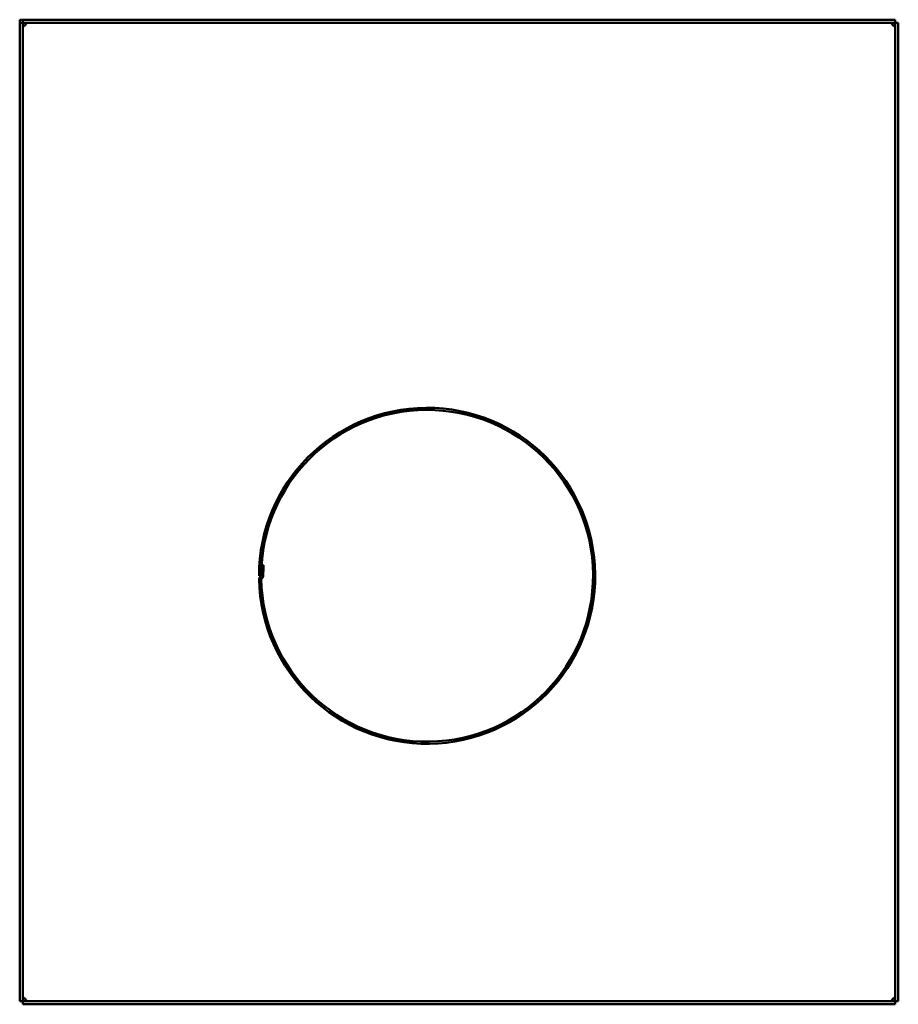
# Model space of a CAD drawing. Header units: millimetres. Extents: x 213 to 627, y 65 to 529.
import ezdxf

# ---------------------------------------------------------------- set-up
doc = ezdxf.new("R2010")
doc.units = ezdxf.units.MM
doc.header["$LTSCALE"] = 2
doc.layers.add('Widoczne (ISO)', color=7, linetype='Continuous', lineweight=50)

msp = doc.modelspace()

# ---------------------------------------------------------------- linework, layer by layer
at = {"layer": 'Widoczne (ISO)'}
for p, q in [((213.5, 528.5), (215, 528.5)), ((213.5, 527), (213.5, 528.5)), ((625, 528.5), (215, 528.5)), ((215, 528.5), (215, 527)), ((625, 528.5), (625, 527)), ((213.5, 527), (215, 527)), ((213.5, 527), (213.5, 67)), ((215, 527), (215, 527)), ((215, 67), (215, 527)), ((215, 527), (625, 527)), ((625, 527), (625, 527)), ((625, 527), (625, 67)), ((626.5, 527), (625, 527)), ((626.5, 67), (626.5, 527)), ((328.17, 271.95), (327.17, 272)), ((327, 267), (326, 267)), ((326.81, 266.65), (326.61, 266.54)), ((327.11, 265.67), (327.31, 265.79)), ((213.5, 67), (215, 67)), ((215, 67), (215, 67)), ((215, 65.5), (215, 67)), ((625, 67), (215, 67)), ((215, 65.5), (625, 65.5)), ((625, 67), (625, 67)), ((625, 65.5), (625, 67)), ((626.5, 67), (625, 67))]:
    msp.add_line(p, q, dxfattribs=at)
for centre, radius, start, end in [((215, 527), 1.5, 311.8103, 318.1897), ((625, 527), 1.5, 221.8103, 228.1897), ((405, 267), 79, 181.1037, 180), ((405, 267), 78, 181.1037, 180), ((405, 267), 77.99, 176.3242, 180), ((405, 267), 76.99, 176.3116, 180), ((327.21, 265.5), 1.2, 120, 181.1037), ((326.61, 267), 0.4, 300, 0), ((327.21, 265.5), 0.2, 120, 181.1037), ((326.61, 267), 1.4, 300, 0), ((215, 67), 1.5, 41.8103, 48.1897), ((625, 67), 1.5, 131.8103, 138.1897)]:
    msp.add_arc(centre, radius, start, end, dxfattribs=at)
for points, knots in [([(215, 527), (215.22, 527), (215.48, 527), (215.87, 526.98), (216, 526.96), (216.21, 526.91), (216.29, 526.88), (216.41, 526.8), (216.45, 526.76), (216.49, 526.66), (216.5, 526.61), (216.5, 526.5), (216.49, 526.45), (216.44, 526.33), (216.4, 526.27), (216.32, 526.17), (216.28, 526.13), (216.23, 526.08), (216.21, 526.07), (216.17, 526.03), (216.14, 526.02), (216.12, 526)], [-0.1661719, -0.1661719, -0.1661719, -0.1661719, -0.1320684, -0.1320684, -0.1110854, -0.1110854, -0.0917452, -0.0917452, -0.0749654, -0.0749654, -0.060317, -0.060317, -0.0460931, -0.0460931, -0.0292762, -0.0292762, -0.0168732, -0.0168732, -0.0086118, -0.0086118, 0, 0, 0, 0]), ([(216, 525.88), (215.97, 525.84), (215.95, 525.81), (215.9, 525.75), (215.88, 525.73), (215.79, 525.64), (215.74, 525.6), (215.64, 525.55), (215.58, 525.52), (215.47, 525.5), (215.42, 525.5), (215.31, 525.52), (215.27, 525.54), (215.18, 525.62), (215.14, 525.67), (215.07, 525.83), (215.05, 525.94), (215.02, 526.2), (215.01, 526.32), (215, 526.66), (215, 526.86), (215, 527)], [-0.1699512, -0.1699512, -0.1699512, -0.1699512, -0.165763, -0.165763, -0.1614789, -0.1614789, -0.1514379, -0.1514379, -0.1367761, -0.1367761, -0.1229746, -0.1229746, -0.1075892, -0.1075892, -0.0887968, -0.0887968, -0.0614712, -0.0614712, -0.0401638, -0.0401638, -0.000001, -0.000001, -0.000001, -0.000001]), ([(215.22, 525.58), (215.23, 525.58), (215.24, 525.58), (215.37, 525.61), (215.5, 525.65), (215.79, 525.76), (215.91, 525.83), (216, 525.88)], [0.21255411, 0.21255411, 0.21255411, 0.21255411, 0.2137649, 0.2137649, 0.23504776, 0.23504776, 0.26195516, 0.26195516, 0.26195516, 0.26195516]), ([(216.12, 526), (216.19, 526.12), (216.32, 526.36), (216.41, 526.72), (216.42, 526.75), (216.42, 526.78)], [0, 0, 0, 0, 0.04053949, 0.04053949, 0.0438891, 0.0438891, 0.0438891, 0.0438891]), ([(623.88, 526), (623.84, 526.03), (623.81, 526.05), (623.75, 526.1), (623.73, 526.12), (623.64, 526.21), (623.6, 526.26), (623.55, 526.36), (623.52, 526.42), (623.5, 526.53), (623.5, 526.58), (623.52, 526.69), (623.54, 526.73), (623.62, 526.82), (623.67, 526.86), (623.83, 526.93), (623.94, 526.95), (624.2, 526.98), (624.32, 526.99), (624.66, 527), (624.86, 527), (625, 527)], [-0.1699629, -0.1699629, -0.1699629, -0.1699629, -0.1657742, -0.1657742, -0.1614897, -0.1614897, -0.1514478, -0.1514478, -0.1367848, -0.1367848, -0.1229821, -0.1229821, -0.1075952, -0.1075952, -0.088801, -0.088801, -0.061473, -0.061473, -0.0401646, -0.0401646, -0.000001, -0.000001, -0.000001, -0.000001]), ([(623.58, 526.78), (623.58, 526.77), (623.58, 526.76), (623.61, 526.63), (623.65, 526.5), (623.76, 526.21), (623.83, 526.09), (623.88, 526)], [0.21255412, 0.21255412, 0.21255412, 0.21255412, 0.2137649, 0.2137649, 0.23504765, 0.23504765, 0.2619555, 0.2619555, 0.2619555, 0.2619555]), ([(625, 527), (625, 526.78), (625, 526.52), (624.98, 526.13), (624.96, 526), (624.91, 525.79), (624.88, 525.71), (624.8, 525.59), (624.76, 525.55), (624.66, 525.51), (624.61, 525.5), (624.5, 525.5), (624.45, 525.51), (624.33, 525.56), (624.27, 525.6), (624.17, 525.68), (624.13, 525.72), (624.08, 525.77), (624.07, 525.79), (624.03, 525.83), (624.02, 525.86), (624, 525.88)], [-0.1661719, -0.1661719, -0.1661719, -0.1661719, -0.1320684, -0.1320684, -0.1110854, -0.1110854, -0.0917452, -0.0917452, -0.0749654, -0.0749654, -0.060317, -0.060317, -0.0460931, -0.0460931, -0.0292762, -0.0292762, -0.0168732, -0.0168732, -0.0086118, -0.0086118, 0, 0, 0, 0]), ([(624, 525.88), (624.12, 525.81), (624.36, 525.68), (624.72, 525.59), (624.75, 525.58), (624.78, 525.58)], [0, 0, 0, 0, 0.04053949, 0.04053949, 0.0438891, 0.0438891, 0.0438891, 0.0438891]), ([(215, 67), (215, 67.22), (215, 67.48), (215.02, 67.87), (215.04, 68), (215.09, 68.21), (215.12, 68.29), (215.2, 68.41), (215.24, 68.45), (215.34, 68.49), (215.39, 68.5), (215.5, 68.5), (215.55, 68.49), (215.67, 68.44), (215.73, 68.4), (215.83, 68.32), (215.87, 68.28), (215.92, 68.23), (215.93, 68.21), (215.97, 68.17), (215.98, 68.14), (216, 68.12)], [-0.1661695, -0.1661695, -0.1661695, -0.1661695, -0.1320682, -0.1320682, -0.1110865, -0.1110865, -0.0917462, -0.0917462, -0.0749664, -0.0749664, -0.0603179, -0.0603179, -0.0460941, -0.0460941, -0.0292774, -0.0292774, -0.0168739, -0.0168739, -0.0086122, -0.0086122, 0, 0, 0, 0]), ([(216.12, 68), (216.16, 67.97), (216.19, 67.95), (216.25, 67.9), (216.27, 67.88), (216.36, 67.79), (216.4, 67.74), (216.45, 67.64), (216.48, 67.58), (216.5, 67.47), (216.5, 67.42), (216.48, 67.31), (216.46, 67.27), (216.38, 67.18), (216.33, 67.14), (216.17, 67.07), (216.06, 67.05), (215.8, 67.02), (215.68, 67.01), (215.34, 67), (215.14, 67), (215, 67)], [-0.16997, -0.16997, -0.16997, -0.16997, -0.165781, -0.165781, -0.1614963, -0.1614963, -0.1514538, -0.1514538, -0.13679, -0.13679, -0.1229866, -0.1229866, -0.1075989, -0.1075989, -0.0888036, -0.0888036, -0.0614741, -0.0614741, -0.0401651, -0.0401651, -0.000001, -0.000001, -0.000001, -0.000001]), ([(216, 68.12), (215.88, 68.19), (215.64, 68.32), (215.28, 68.41), (215.25, 68.42), (215.22, 68.42)], [0, 0, 0, 0, 0.04053949, 0.04053949, 0.0438891, 0.0438891, 0.0438891, 0.0438891]), ([(216.42, 67.22), (216.42, 67.23), (216.42, 67.24), (216.39, 67.37), (216.35, 67.5), (216.24, 67.79), (216.17, 67.91), (216.12, 68)], [0.21255412, 0.21255412, 0.21255412, 0.21255412, 0.21376491, 0.21376491, 0.23504765, 0.23504765, 0.2619555, 0.2619555, 0.2619555, 0.2619555]), ([(625, 67), (624.78, 67), (624.52, 67), (624.13, 67.02), (624, 67.04), (623.79, 67.09), (623.71, 67.12), (623.59, 67.2), (623.55, 67.24), (623.51, 67.34), (623.5, 67.39), (623.5, 67.5), (623.51, 67.55), (623.56, 67.67), (623.6, 67.73), (623.68, 67.83), (623.72, 67.87), (623.77, 67.92), (623.79, 67.93), (623.83, 67.97), (623.86, 67.98), (623.88, 68)], [-0.1661695, -0.1661695, -0.1661695, -0.1661695, -0.1320682, -0.1320682, -0.1110865, -0.1110865, -0.0917462, -0.0917462, -0.0749664, -0.0749664, -0.0603179, -0.0603179, -0.0460941, -0.0460941, -0.0292774, -0.0292774, -0.0168739, -0.0168739, -0.0086122, -0.0086122, 0, 0, 0, 0]), ([(623.88, 68), (623.81, 67.88), (623.68, 67.64), (623.59, 67.28), (623.58, 67.25), (623.58, 67.22)], [0, 0, 0, 0, 0.04053949, 0.04053949, 0.0438891, 0.0438891, 0.0438891, 0.0438891]), ([(624, 68.12), (624.03, 68.16), (624.05, 68.19), (624.1, 68.25), (624.12, 68.27), (624.21, 68.36), (624.26, 68.4), (624.36, 68.45), (624.42, 68.48), (624.53, 68.5), (624.58, 68.5), (624.69, 68.48), (624.73, 68.46), (624.82, 68.38), (624.86, 68.33), (624.93, 68.17), (624.95, 68.06), (624.98, 67.8), (624.99, 67.68), (625, 67.34), (625, 67.14), (625, 67)], [-0.16997, -0.16997, -0.16997, -0.16997, -0.1657811, -0.1657811, -0.1614963, -0.1614963, -0.1514538, -0.1514538, -0.1367901, -0.1367901, -0.1229866, -0.1229866, -0.1075989, -0.1075989, -0.0888036, -0.0888036, -0.0614741, -0.0614741, -0.0401652, -0.0401652, -0.000001, -0.000001, -0.000001, -0.000001]), ([(624.78, 68.42), (624.77, 68.42), (624.76, 68.42), (624.63, 68.39), (624.5, 68.35), (624.21, 68.24), (624.09, 68.17), (624, 68.12)], [0.21255412, 0.21255412, 0.21255412, 0.21255412, 0.21376491, 0.21376491, 0.23504765, 0.23504765, 0.2619555, 0.2619555, 0.2619555, 0.2619555])]:
    msp.add_open_spline(points, degree=3, knots=knots, dxfattribs=at)

doc.saveas('drawing.dxf')
